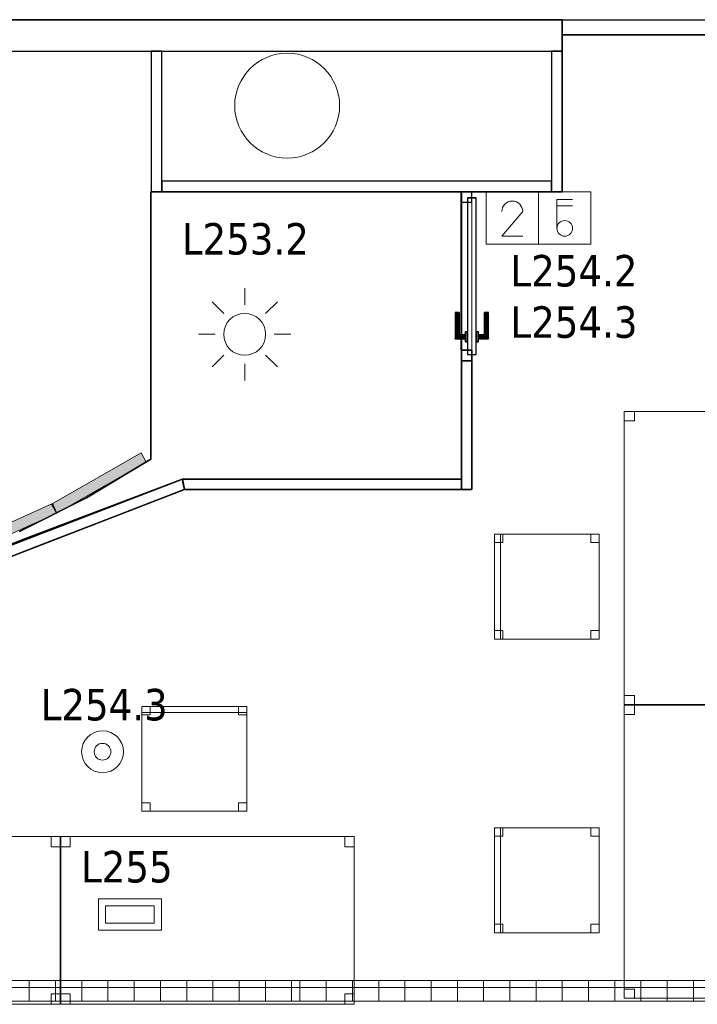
# Model space of a CAD drawing. Header units: metres. Extents: x 397.7 to 427.5, y 12.7 to 28.4.
# Tile 135 of 145: x 414.9 to 418.1, y 19.6 to 24.3. Entities that reach past the tile are written whole.
import ezdxf

# ---------------------------------------------------------------- set-up
doc = ezdxf.new("R2010")
doc.units = ezdxf.units.M
doc.layers.add('01_CARPINTERIA', color=5, linetype='Continuous', lineweight=25, true_color=0x0000ff)
doc.layers.add('01_SUELOS', color=7, linetype='Continuous', lineweight=25, true_color=0x007f00)
for name, color, linetype, lineweight in [('02_MOBILIARIO', 7, 'Continuous', 18), ('A-COLS-____-MCUT', 7, 'Continuous', 18), ('A-COLS-____-OTLN', 7, 'Continuous', 18), ('A-DETL-____-MBND', 7, 'Continuous', 18), ('A-DETL-GENF-OTLN', 7, 'Continuous', 18), ('A-GENM-____-OTLN', 7, 'Continuous', 18), ('A-WALL-____-MCUT', 7, 'Continuous', 25), ('A-WALL-____-OTLN', 7, 'Continuous', 25), ('E-ELEC-FIXT-IDEN', 7, 'Continuous', 30), ('E-LITE-____-IDEN', 7, 'Continuous', 30), ('E-LITE-EQPM-IDEN', 7, 'Continuous', 30), ('E-LITE-EQPM-OTLN', 7, 'Continuous', 18)]:
    doc.layers.add(name, color=color, linetype=linetype, lineweight=lineweight)
doc.styles.add('Tahoma_4', font='tahoma.ttf', dxfattribs={"height": 0.15})

# ---------------------------------------------------------------- blocks, each defined once
blk = doc.blocks.new('Family - Mampara P2-152702-05_ENLLUMENAT_P2')
at = {"layer": 'A-WALL-____-MCUT', "color": 253, "true_color": 0xaaaaaa}
for p, q in [((1.1442, 0.07), (0, 0.07)), ((0, 0.07), (0, 0)), ((1.1442, 0), (1.1442, 0.07)), ((2.7444, 0.07), (2.7444, 0)), ((3.89, 0.07), (2.7444, 0.07)), ((3.89, 0), (3.89, 0.07)), ((0, 0), (1.1442, 0)), ((2.7444, 0), (3.89, 0))]:
    blk.add_line(p, q, dxfattribs=at)
at = {"layer": 'A-WALL-____-OTLN', "color": 253, "true_color": 0xaaaaaa}
for p, q in [((1.1442, 0.07), (0, 0.07)), ((0, 0.07), (0, 0)), ((1.1442, 0), (1.1442, 0.07)), ((2.7444, 0.07), (2.7444, 0)), ((2.7444, 0.07), (3.89, 0.07)), ((3.89, 0.07), (3.89, 0)), ((0, 0), (1.1442, 0)), ((2.7444, 0), (3.89, 0))]:
    blk.add_line(p, q, dxfattribs=at)
at = {"layer": 'A-WALL-____-OTLN', "color": 253, "lineweight": 18, "true_color": 0xaaaaaa}
blk.add_line((0, 0), (3.89, 0), dxfattribs=at)
blk = doc.blocks.new('Family - Evans P2-152708-05_ENLLUMENAT_P2')
at = {"layer": 'A-WALL-____-MCUT', "color": 253, "true_color": 0xaaaaaa}
for p, q in [((5.34, 0.15), (0, 0.15)), ((0, 0.15), (0, 0)), ((0, 0), (5.34, 0))]:
    blk.add_line(p, q, dxfattribs=at)
at = {"layer": 'A-WALL-____-OTLN', "color": 253, "true_color": 0xaaaaaa}
for p, q in [((6.616, 0.15), (0, 0.15)), ((0, 0.15), (0, 0)), ((0, 0), (6.616, 0))]:
    blk.add_line(p, q, dxfattribs=at)
at = {"layer": 'A-WALL-____-OTLN', "color": 253, "lineweight": 18, "true_color": 0xaaaaaa}
blk.add_line((0, 0), (6.616, 0), dxfattribs=at)
blk = doc.blocks.new('Family - Evans P2-152739-05_ENLLUMENAT_P2')
at = {"layer": 'A-WALL-____-MCUT', "color": 253, "true_color": 0xaaaaaa}
for p, q in [((1.8574, 0.05), (0, 0.05)), ((0, 0.05), (0, 0)), ((1.8574, 0), (1.8574, 0.05)), ((0, 0), (1.8574, 0))]:
    blk.add_line(p, q, dxfattribs=at)
at = {"layer": 'A-WALL-____-OTLN', "color": 253, "true_color": 0xaaaaaa}
for p, q in [((1.8574, 0.05), (0, 0.05)), ((0, 0.05), (0, 0)), ((1.8574, 0), (1.8574, 0.05)), ((0, 0), (1.8574, 0))]:
    blk.add_line(p, q, dxfattribs=at)
at = {"layer": 'A-WALL-____-OTLN', "color": 253, "lineweight": 18, "true_color": 0xaaaaaa}
blk.add_line((0, 0), (1.8574, 0), dxfattribs=at)
blk = doc.blocks.new('Family - Cadira d_Oficina_P2-152741-05_ENLLUMENAT_P2')
at = {"layer": 'A-DETL-____-MBND', "color": 253, "true_color": 0xaaaaaa}
for p, q in [((0, 0), (0, 0.5)), ((0, 0.5), (0.5, 0.5)), ((0, 0.5), (0, 0)), ((0.5, 0.5), (0, 0.5)), ((0, 0.5), (0.03, 0.5)), ((0, 0), (0, 0.5)), ((0.03, 0.5), (0, 0.5)), ((0, 0.5), (0, 0)), ((0, 0.5), (0.04, 0.5)), ((0, 0.46), (0, 0.5)), ((0.04, 0.5), (0, 0.5)), ((0, 0.5), (0, 0.46)), ((0.03, 0.5), (0.03, 0)), ((0.03, 0), (0.03, 0.5)), ((0.04, 0.5), (0.04, 0.46)), ((0.04, 0.46), (0.04, 0.5)), ((0.46, 0.5), (0.5, 0.5)), ((0.46, 0.46), (0.46, 0.5)), ((0.5, 0.5), (0.46, 0.5)), ((0.46, 0.5), (0.46, 0.46)), ((0.5, 0.5), (0.5, 0.46)), ((0.5, 0.46), (0.5, 0.5)), ((0.5, 0.5), (0.5, 0)), ((0.5, 0), (0.5, 0.5)), ((0.04, 0.46), (0, 0.46)), ((0, 0.46), (0.04, 0.46)), ((0.5, 0.46), (0.46, 0.46)), ((0.46, 0.46), (0.5, 0.46)), ((0, 0.04), (0.04, 0.04)), ((0, 0), (0, 0.04)), ((0.04, 0.04), (0, 0.04)), ((0, 0.04), (0, 0)), ((0.5, 0), (0, 0)), ((0, 0), (0.5, 0)), ((0.04, 0), (0, 0)), ((0, 0), (0.04, 0)), ((0.03, 0), (0, 0)), ((0, 0), (0.03, 0)), ((0.04, 0.04), (0.04, 0)), ((0.04, 0), (0.04, 0.04)), ((0.46, 0.04), (0.5, 0.04)), ((0.46, 0), (0.46, 0.04)), ((0.5, 0.04), (0.46, 0.04)), ((0.46, 0.04), (0.46, 0)), ((0.46, 0), (0.5, 0)), ((0.5, 0.04), (0.5, 0)), ((0.5, 0), (0.5, 0.04)), ((0.5, 0), (0.46, 0))]:
    blk.add_line(p, q, dxfattribs=at)
blk = doc.blocks.new('Family - Evans P2-152745-05_ENLLUMENAT_P2')
at = {"layer": 'A-WALL-____-MCUT', "color": 253, "true_color": 0xaaaaaa}
for p, q in [((0.67, 0.05), (0, 0.05)), ((0, 0.05), (0, 0)), ((0.67, 0), (0.67, 0.05)), ((0, 0), (0.67, 0))]:
    blk.add_line(p, q, dxfattribs=at)
at = {"layer": 'A-WALL-____-OTLN', "color": 253, "true_color": 0xaaaaaa}
for p, q in [((0.67, 0.05), (0, 0.05)), ((0, 0.05), (0, 0)), ((0.67, 0), (0.67, 0.05)), ((0, 0), (0.67, 0))]:
    blk.add_line(p, q, dxfattribs=at)
at = {"layer": 'A-WALL-____-OTLN', "color": 253, "lineweight": 18, "true_color": 0xaaaaaa}
blk.add_line((0, 0), (0.67, 0), dxfattribs=at)
blk = doc.blocks.new('Family - Taula 140X80_P2-152747-05_ENLLUMENAT_P2')
at = {"layer": 'A-DETL-____-MBND', "color": 253, "true_color": 0xaaaaaa}
for p, q in [((0, 0), (0, 1.3973)), ((0, 1.3973), (0.8001, 1.3973)), ((0, 1.3973), (0, 0)), ((0.8001, 1.3973), (0, 1.3973)), ((0, 1.3536), (0, 1.3973)), ((0, 1.3973), (0.05, 1.3973)), ((0, 1.3973), (0, 1.3536)), ((0.05, 1.3973), (0, 1.3973)), ((0.05, 1.3973), (0.05, 1.3536)), ((0.05, 1.3536), (0.05, 1.3973)), ((0.7501, 1.3536), (0.7501, 1.3973)), ((0.7501, 1.3973), (0.8001, 1.3973)), ((0.7501, 1.3973), (0.7501, 1.3536)), ((0.8001, 1.3973), (0.7501, 1.3973)), ((0.8001, 1.3973), (0.8001, 1.3536)), ((0.8001, 1.3536), (0.8001, 1.3973)), ((0.8001, 1.3973), (0.8001, 0)), ((0.8001, 0), (0.8001, 1.3973)), ((0.05, 1.3536), (0, 1.3536)), ((0, 1.3536), (0.05, 1.3536)), ((0.8001, 1.3536), (0.7501, 1.3536)), ((0.7501, 1.3536), (0.8001, 1.3536)), ((0, 0), (0, 0.0437)), ((0, 0.0437), (0.05, 0.0437)), ((0, 0.0437), (0, 0)), ((0.05, 0.0437), (0, 0.0437)), ((0.05, 0), (0, 0)), ((0, 0), (0.05, 0)), ((0.8001, 0), (0, 0)), ((0, 0), (0.8001, 0)), ((0.05, 0.0437), (0.05, 0)), ((0.05, 0), (0.05, 0.0437)), ((0.7501, 0.0437), (0.7501, 0)), ((0.8001, 0.0437), (0.7501, 0.0437)), ((0.7501, 0), (0.7501, 0.0437)), ((0.7501, 0.0437), (0.8001, 0.0437)), ((0.8001, 0), (0.7501, 0)), ((0.7501, 0), (0.8001, 0)), ((0.8001, 0.0437), (0.8001, 0)), ((0.8001, 0), (0.8001, 0.0437))]:
    blk.add_line(p, q, dxfattribs=at)
blk = doc.blocks.new('Family - LONDR55-XX_ZZ-ARQ-CAA-M3D-Londres55-152793-05_ENLLUMENAT_P2')
at = {"layer": '01_SUELOS', "color": 9, "true_color": 0xaad4aa}
for p, q in [((12.5338, 11.1888), (19.1498, 11.1888)), ((19.1498, 11.1888), (12.5338, 11.1888)), ((19.1498, 11.1888), (19.1498, 10.3688)), ((19.1498, 10.3688), (19.1498, 11.1888)), ((18.6698, 10.3688), (18.6698, 9.6127)), ((18.6698, 9.6127), (18.6698, 10.3688)), ((19.1498, 10.3688), (18.6698, 10.3688)), ((18.6698, 10.3688), (19.1498, 10.3688)), ((18.6698, 9.6127), (18.7198, 9.6127)), ((18.7198, 9.6127), (18.6698, 9.6127)), ((18.7198, 9.6127), (18.7198, 8.9488)), ((18.7198, 8.9488), (18.7198, 9.6127)), ((17.3498, 8.9488), (15.8749, 8.3785)), ((15.8749, 8.3785), (17.3498, 8.9488)), ((18.7198, 8.9488), (17.3498, 8.9488)), ((17.3498, 8.9488), (18.7198, 8.9488))]:
    blk.add_line(p, q, dxfattribs=at)
blk = doc.blocks.new('Family - Taula 140X80_P2-152842-05_ENLLUMENAT_P2')
at = {"layer": 'A-DETL-____-MBND', "color": 253, "true_color": 0xaaaaaa}
for p, q in [((0, 0), (0, 0.8001)), ((0, 0.8001), (1.3973, 0.8001)), ((1.3973, 0.8001), (0, 0.8001)), ((0, 0.8001), (0, 0)), ((0, 0.7501), (0, 0.8001)), ((0, 0.8001), (0.0437, 0.8001)), ((0.0437, 0.8001), (0, 0.8001)), ((0, 0.8001), (0, 0.7501)), ((0.0437, 0.8001), (0.0437, 0.7501)), ((0.0437, 0.7501), (0.0437, 0.8001)), ((1.3536, 0.7501), (1.3536, 0.8001)), ((1.3536, 0.8001), (1.3973, 0.8001)), ((1.3973, 0.8001), (1.3536, 0.8001)), ((1.3536, 0.8001), (1.3536, 0.7501)), ((1.3973, 0.8001), (1.3973, 0)), ((1.3973, 0), (1.3973, 0.8001)), ((1.3973, 0.8001), (1.3973, 0.7501)), ((1.3973, 0.7501), (1.3973, 0.8001)), ((0.0437, 0.7501), (0, 0.7501)), ((0, 0.7501), (0.0437, 0.7501)), ((1.3973, 0.7501), (1.3536, 0.7501)), ((1.3536, 0.7501), (1.3973, 0.7501)), ((0, 0), (0, 0.05)), ((0, 0.05), (0.0437, 0.05)), ((0.0437, 0.05), (0, 0.05)), ((0, 0.05), (0, 0)), ((0.0437, 0.05), (0.0437, 0)), ((0.0437, 0), (0.0437, 0.05)), ((1.3536, 0), (1.3536, 0.05)), ((1.3536, 0.05), (1.3973, 0.05)), ((1.3973, 0.05), (1.3536, 0.05)), ((1.3536, 0.05), (1.3536, 0)), ((1.3973, 0.05), (1.3973, 0)), ((1.3973, 0), (1.3973, 0.05)), ((1.3973, 0), (0, 0)), ((0, 0), (1.3973, 0)), ((0.0437, 0), (0, 0)), ((0, 0), (0.0437, 0)), ((1.3973, 0), (1.3536, 0)), ((1.3536, 0), (1.3973, 0))]:
    blk.add_line(p, q, dxfattribs=at)
blk = doc.blocks.new('Family - Taula 140X80_P2-152858-05_ENLLUMENAT_P2')
at = {"layer": 'A-DETL-____-MBND', "color": 253, "true_color": 0xaaaaaa}
for p, q in [((0, 0.8001), (1.3973, 0.8001)), ((0, 0), (0, 0.8001)), ((1.3973, 0.8001), (0, 0.8001)), ((0, 0.8001), (0, 0)), ((0, 0.8001), (0.0437, 0.8001)), ((0, 0.7501), (0, 0.8001)), ((0.0437, 0.8001), (0, 0.8001)), ((0, 0.8001), (0, 0.7501)), ((0.0437, 0.8001), (0.0437, 0.7501)), ((0.0437, 0.7501), (0.0437, 0.8001)), ((1.3536, 0.8001), (1.3973, 0.8001)), ((1.3536, 0.7501), (1.3536, 0.8001)), ((1.3973, 0.8001), (1.3536, 0.8001)), ((1.3536, 0.8001), (1.3536, 0.7501)), ((1.3973, 0.8001), (1.3973, 0.7501)), ((1.3973, 0.7501), (1.3973, 0.8001)), ((1.3973, 0.8001), (1.3973, 0)), ((1.3973, 0), (1.3973, 0.8001)), ((0.0437, 0.7501), (0, 0.7501)), ((0, 0.7501), (0.0437, 0.7501)), ((1.3973, 0.7501), (1.3536, 0.7501)), ((1.3536, 0.7501), (1.3973, 0.7501)), ((0, 0.05), (0.0437, 0.05)), ((0, 0), (0, 0.05)), ((0.0437, 0.05), (0, 0.05)), ((0, 0.05), (0, 0)), ((0.0437, 0.05), (0.0437, 0)), ((0.0437, 0), (0.0437, 0.05)), ((1.3536, 0.05), (1.3973, 0.05)), ((1.3536, 0), (1.3536, 0.05)), ((1.3973, 0.05), (1.3536, 0.05)), ((1.3536, 0.05), (1.3536, 0)), ((1.3973, 0.05), (1.3973, 0)), ((1.3973, 0), (1.3973, 0.05)), ((0.0437, 0), (0, 0)), ((0, 0), (0.0437, 0)), ((0, 0), (1.3973, 0)), ((1.3973, 0), (1.3536, 0)), ((1.3536, 0), (1.3973, 0)), ((1.3973, 0), (0, 0))]:
    blk.add_line(p, q, dxfattribs=at)
blk = doc.blocks.new('Family - Mampara P2-152860-05_ENLLUMENAT_P2')
at = {"layer": 'A-WALL-____-MCUT', "color": 253, "true_color": 0xaaaaaa}
for p, q in [((1.3208, 0.05), (-0.01, 0.05)), ((-0.01, 0.05), (-0.01, 0.0497)), ((-0.01, 0.0497), (-0.0094, 0.05)), ((-0.0094, 0.05), (0, 0)), ((1.3208, 0), (1.3208, 0.05)), ((0, 0), (1.3208, 0))]:
    blk.add_line(p, q, dxfattribs=at)
at = {"layer": 'A-WALL-____-OTLN', "color": 253, "true_color": 0xaaaaaa}
for p, q in [((-0.01, 0.0497), (-0.0094, 0.05)), ((-0.01, 0.05), (-0.01, 0.0497)), ((1.3208, 0.05), (-0.01, 0.05)), ((-0.0094, 0.05), (0, 0)), ((1.3208, 0), (1.3208, 0.05)), ((0, 0), (1.3208, 0))]:
    blk.add_line(p, q, dxfattribs=at)
at = {"layer": 'A-WALL-____-OTLN', "color": 253, "lineweight": 18, "true_color": 0xaaaaaa}
blk.add_line((-0.0007, 0), (1.3208, 0), dxfattribs=at)
blk = doc.blocks.new('Family - Paviment P2-152895-05_ENLLUMENAT_P2')
at = {"layer": '01_SUELOS', "color": 9, "true_color": 0xaad4aa}
for p, q in [((5.74, 2.6887), (5.74, 1.4131)), ((5.74, 1.4131), (5.74, 2.6887)), ((7.22, 2.6887), (5.74, 2.6887)), ((5.74, 2.6887), (7.22, 2.6887)), ((7.22, 1.3187), (7.22, 2.6887)), ((7.22, 2.6887), (7.22, 1.3187)), ((5.74, 1.4131), (5.4332, 1.2298)), ((5.4332, 1.2298), (5.74, 1.4131)), ((5.1432, 1.0353), (5.8821, 1.3154)), ((5.8821, 1.3154), (5.1432, 1.0353)), ((5.8821, 1.3154), (5.89, 1.3184)), ((5.89, 1.3184), (5.8821, 1.3154)), ((5.89, 1.3187), (7.22, 1.3187)), ((7.22, 1.3187), (5.89, 1.3187)), ((5.89, 1.3184), (5.89, 1.3187)), ((5.89, 1.3187), (5.89, 1.3184)), ((5.4332, 1.2298), (5.1147, 1.068)), ((5.1147, 1.068), (5.4332, 1.2298)), ((4.4115, 0.7465), (5.1432, 1.0353)), ((5.1432, 1.0353), (4.4115, 0.7465))]:
    blk.add_line(p, q, dxfattribs=at)
blk = doc.blocks.new('Family - Cadira d_Oficina_P2-152944-05_ENLLUMENAT_P2')
at = {"layer": 'A-DETL-____-MBND', "color": 253, "true_color": 0xaaaaaa}
for p, q in [((0, 0.5), (0.03, 0.5)), ((0, 0), (0, 0.5)), ((0.03, 0.5), (0, 0.5)), ((0, 0.5), (0, 0)), ((0, 0), (0, 0.5)), ((0, 0.5), (0.5, 0.5)), ((0, 0.5), (0, 0)), ((0.5, 0.5), (0, 0.5)), ((0, 0.5), (0.04, 0.5)), ((0, 0.46), (0, 0.5)), ((0.04, 0.5), (0, 0.5)), ((0, 0.5), (0, 0.46)), ((0.03, 0.5), (0.03, 0)), ((0.03, 0), (0.03, 0.5)), ((0.04, 0.5), (0.04, 0.46)), ((0.04, 0.46), (0.04, 0.5)), ((0.46, 0.5), (0.5, 0.5)), ((0.46, 0.46), (0.46, 0.5)), ((0.5, 0.5), (0.46, 0.5)), ((0.46, 0.5), (0.46, 0.46)), ((0.5, 0.5), (0.5, 0)), ((0.5, 0), (0.5, 0.5)), ((0.5, 0.5), (0.5, 0.46)), ((0.5, 0.46), (0.5, 0.5)), ((0.04, 0.46), (0, 0.46)), ((0, 0.46), (0.04, 0.46)), ((0.5, 0.46), (0.46, 0.46)), ((0.46, 0.46), (0.5, 0.46)), ((0, 0.04), (0.04, 0.04)), ((0, 0), (0, 0.04)), ((0.04, 0.04), (0, 0.04)), ((0, 0.04), (0, 0)), ((0.03, 0), (0, 0)), ((0, 0), (0.03, 0)), ((0.04, 0), (0, 0)), ((0, 0), (0.04, 0)), ((0.5, 0), (0, 0)), ((0, 0), (0.5, 0)), ((0.04, 0.04), (0.04, 0)), ((0.04, 0), (0.04, 0.04)), ((0.46, 0.04), (0.5, 0.04)), ((0.46, 0), (0.46, 0.04)), ((0.5, 0.04), (0.46, 0.04)), ((0.46, 0.04), (0.46, 0)), ((0.46, 0), (0.5, 0)), ((0.5, 0.04), (0.5, 0)), ((0.5, 0), (0.5, 0.04)), ((0.5, 0), (0.46, 0))]:
    blk.add_line(p, q, dxfattribs=at)
blk = doc.blocks.new('Family - Pilar P2-152983-05_ENLLUMENAT_P2')
at = {"layer": 'A-COLS-____-MCUT', "color": 253, "true_color": 0xaaaaaa}
for start, end in [(360, 180), (180, 360)]:
    blk.add_arc((0.25, 0.25), 0.25, start, end, dxfattribs=at)
at = {"layer": 'A-COLS-____-OTLN', "color": 253, "true_color": 0xaaaaaa}
for start, end in [(360, 180), (180, 360)]:
    blk.add_arc((0.25, 0.25), 0.25, start, end, dxfattribs=at)
blk = doc.blocks.new('Family - Cadira d_Oficina_P2-153000-05_ENLLUMENAT_P2')
at = {"layer": 'A-DETL-____-MBND', "color": 253, "true_color": 0xaaaaaa}
for p, q in [((0, 0), (0, 0.5)), ((0, 0.5), (0.5, 0.5)), ((0.5, 0.5), (0, 0.5)), ((0, 0.5), (0, 0)), ((0, 0.47), (0, 0.5)), ((0, 0.5), (0.5, 0.5)), ((0.5, 0.5), (0, 0.5)), ((0, 0.5), (0, 0.47)), ((0, 0.46), (0, 0.5)), ((0, 0.5), (0.04, 0.5)), ((0.04, 0.5), (0, 0.5)), ((0, 0.5), (0, 0.46)), ((0.5, 0.47), (0, 0.47)), ((0, 0.47), (0.5, 0.47)), ((0.04, 0.5), (0.04, 0.46)), ((0.04, 0.46), (0.04, 0.5)), ((0.46, 0.46), (0.46, 0.5)), ((0.46, 0.5), (0.5, 0.5)), ((0.5, 0.5), (0.46, 0.5)), ((0.46, 0.5), (0.46, 0.46)), ((0.5, 0.5), (0.5, 0.46)), ((0.5, 0.46), (0.5, 0.5)), ((0.5, 0.5), (0.5, 0)), ((0.5, 0), (0.5, 0.5)), ((0.5, 0.5), (0.5, 0.47)), ((0.5, 0.47), (0.5, 0.5)), ((0.04, 0.46), (0, 0.46)), ((0, 0.46), (0.04, 0.46)), ((0.5, 0.46), (0.46, 0.46)), ((0.46, 0.46), (0.5, 0.46)), ((0, 0), (0, 0.04)), ((0, 0.04), (0.04, 0.04)), ((0.04, 0.04), (0, 0.04)), ((0, 0.04), (0, 0)), ((0.04, 0), (0, 0)), ((0, 0), (0.04, 0)), ((0.5, 0), (0, 0)), ((0.04, 0.04), (0.04, 0)), ((0.04, 0), (0.04, 0.04)), ((0.46, 0), (0.46, 0.04)), ((0.46, 0.04), (0.5, 0.04)), ((0.5, 0.04), (0.46, 0.04)), ((0.46, 0.04), (0.46, 0)), ((0.5, 0), (0.46, 0)), ((0.46, 0), (0.5, 0)), ((0.5, 0.04), (0.5, 0)), ((0.5, 0), (0.5, 0.04)), ((0, 0), (0.5, 0))]:
    blk.add_line(p, q, dxfattribs=at)
blk = doc.blocks.new('Family - Evans P2-153099-05_ENLLUMENAT_P2')
at = {"layer": 'A-WALL-____-MCUT', "color": 253, "true_color": 0xaaaaaa}
for p, q in [((0.67, 0.05), (0, 0.05)), ((0, 0.05), (0, 0)), ((0.67, 0), (0.67, 0.05)), ((0, 0), (0.67, 0))]:
    blk.add_line(p, q, dxfattribs=at)
at = {"layer": 'A-WALL-____-OTLN', "color": 253, "true_color": 0xaaaaaa}
for p, q in [((0.67, 0.05), (0, 0.05)), ((0, 0.05), (0, 0)), ((0.67, 0), (0.67, 0.05)), ((0, 0), (0.67, 0))]:
    blk.add_line(p, q, dxfattribs=at)
at = {"layer": 'A-WALL-____-OTLN', "color": 253, "lineweight": 18, "true_color": 0xaaaaaa}
blk.add_line((0, 0), (0.7408, 0), dxfattribs=at)
blk = doc.blocks.new('Family - LONDR55-XX_ZZ-ARQ-CAA-M3D-Londres55-153155-05_ENLLUMENAT_P2')
at = {"layer": '01_CARPINTERIA', "color": 161, "true_color": 0xaaaaff}
for p, q in [((0.5761, 0.1287), (0.5761, 0.13)), ((0.5761, 0.13), (0.5761, 0.1287)), ((0.7011, 0.13), (0.5761, 0.13)), ((0.5761, 0.125), (0.5761, 0.1287)), ((0.5761, 0.1287), (0.5761, 0.125)), ((0.6998, 0.1287), (0.5761, 0.1287)), ((0.6998, 0.1287), (0.5761, 0.1287)), ((0.5761, 0.12), (0.5761, 0.125)), ((0.5761, 0.125), (0.5761, 0.12)), ((0.6961, 0.125), (0.5761, 0.125)), ((0.6961, 0.125), (0.5761, 0.125)), ((0.5761, 0.115), (0.5761, 0.12)), ((0.5761, 0.12), (0.5761, 0.115)), ((0.5761, 0.12), (0.6911, 0.12)), ((0.6911, 0.12), (0.5761, 0.12)), ((0.5761, 0.115), (0.5761, 0.1113)), ((0.5761, 0.1113), (0.5761, 0.115)), ((0.6861, 0.115), (0.5761, 0.115)), ((0.6861, 0.115), (0.5761, 0.115)), ((0.5761, 0.1113), (0.5761, 0.11)), ((0.5761, 0.11), (0.5761, 0.1113)), ((0.6824, 0.1113), (0.5761, 0.1113)), ((0.6824, 0.1113), (0.5761, 0.1113)), ((0.6811, 0.11), (0.5761, 0.11)), ((0.6811, 0.11), (0.6824, 0.1113)), ((0.6824, 0.1113), (0.6811, 0.11)), ((0.6811, 0.08), (0.6811, 0.11)), ((0.6824, 0.1113), (0.6861, 0.115)), ((0.6861, 0.115), (0.6824, 0.1113)), ((0.6824, 0.08), (0.6824, 0.1113)), ((0.6824, 0.08), (0.6824, 0.1113)), ((0.6861, 0.115), (0.6911, 0.12)), ((0.6911, 0.12), (0.6861, 0.115)), ((0.6861, 0.08), (0.6861, 0.115)), ((0.6861, 0.08), (0.6861, 0.115)), ((0.6961, 0.125), (0.6911, 0.12)), ((0.6911, 0.12), (0.6961, 0.125)), ((0.6911, 0.12), (0.6911, 0.08)), ((0.6911, 0.08), (0.6911, 0.12)), ((0.6998, 0.1287), (0.6961, 0.125)), ((0.6961, 0.125), (0.6998, 0.1287)), ((0.6961, 0.08), (0.6961, 0.125)), ((0.6961, 0.08), (0.6961, 0.125)), ((0.7011, 0.13), (0.6998, 0.1287)), ((0.6998, 0.1287), (0.7011, 0.13)), ((0.6998, 0.08), (0.6998, 0.1287)), ((0.6998, 0.08), (0.6998, 0.1287)), ((0.7011, 0.08), (0.7011, 0.13)), ((0.05, 0.05), (0, 0.05)), ((0, 0.05), (0, 0)), ((0.05, 0.05), (0, 0.05)), ((0, 0), (0, 0.05)), ((0.7761, 0.07), (0.03, 0.07)), ((0.03, 0.07), (0.03, 0.03)), ((0.7761, 0.07), (0.03, 0.07)), ((0.03, 0.03), (0.03, 0.07)), ((0.05, 0), (0.05, 0.05)), ((0.05, 0), (0.05, 0.05)), ((0.7161, 0.08), (0.6661, 0.08)), ((0.6661, 0.08), (0.7161, 0.08)), ((0.6661, 0.07), (0.6661, 0.08)), ((0.6661, 0.07), (0.6661, 0.08)), ((0.7161, 0.07), (0.6661, 0.07)), ((0.6661, 0.07), (0.7161, 0.07)), ((0.6824, 0.08), (0.6811, 0.08)), ((0.6811, 0.08), (0.6824, 0.08)), ((0.6861, 0.08), (0.6824, 0.08)), ((0.6824, 0.08), (0.6861, 0.08)), ((0.6911, 0.08), (0.6861, 0.08)), ((0.6861, 0.08), (0.6911, 0.08)), ((0.6961, 0.08), (0.6911, 0.08)), ((0.6911, 0.08), (0.6961, 0.08)), ((0.6961, 0.08), (0.6998, 0.08)), ((0.6998, 0.08), (0.6961, 0.08)), ((0.6998, 0.08), (0.7011, 0.08)), ((0.7011, 0.08), (0.6998, 0.08)), ((0.7161, 0.07), (0.7161, 0.08)), ((0.7161, 0.08), (0.7161, 0.07)), ((0.8061, 0.05), (0.7561, 0.05)), ((0.7561, 0.05), (0.7561, 0)), ((0.8061, 0.05), (0.7561, 0.05)), ((0.7561, 0), (0.7561, 0.05)), ((0.7761, 0.03), (0.7761, 0.07)), ((0.7761, 0.03), (0.7761, 0.07)), ((0.8061, 0), (0.8061, 0.05)), ((0.8061, 0), (0.8061, 0.05)), ((0, 0), (0.05, 0)), ((0, 0), (0.05, 0)), ((0.03, 0.03), (0.7761, 0.03)), ((0.03, 0.03), (0.7761, 0.03)), ((0.6661, 0.03), (0.7161, 0.03)), ((0.7161, 0.03), (0.6661, 0.03)), ((0.6661, 0.02), (0.6661, 0.03)), ((0.6661, 0.02), (0.6661, 0.03)), ((0.6661, 0.02), (0.7161, 0.02)), ((0.7161, 0.02), (0.6661, 0.02)), ((0.6824, 0.02), (0.6811, 0.02)), ((0.6811, 0.02), (0.6824, 0.02)), ((0.6811, -0.01), (0.6811, 0.02)), ((0.6861, 0.02), (0.6824, 0.02)), ((0.6824, 0.02), (0.6861, 0.02)), ((0.6824, -0.0113), (0.6824, 0.02)), ((0.6824, -0.0113), (0.6824, 0.02)), ((0.6861, 0.02), (0.6911, 0.02)), ((0.6911, 0.02), (0.6861, 0.02)), ((0.6861, -0.015), (0.6861, 0.02)), ((0.6861, -0.015), (0.6861, 0.02)), ((0.6911, 0.02), (0.6961, 0.02)), ((0.6961, 0.02), (0.6911, 0.02)), ((0.6911, 0.02), (0.6911, -0.02)), ((0.6911, -0.02), (0.6911, 0.02)), ((0.6961, 0.02), (0.6998, 0.02)), ((0.6998, 0.02), (0.6961, 0.02)), ((0.6961, -0.025), (0.6961, 0.02)), ((0.6961, -0.025), (0.6961, 0.02)), ((0.6998, 0.02), (0.7011, 0.02)), ((0.7011, 0.02), (0.6998, 0.02)), ((0.6998, -0.0287), (0.6998, 0.02)), ((0.6998, -0.0287), (0.6998, 0.02)), ((0.7011, -0.03), (0.7011, 0.02)), ((0.7161, 0.02), (0.7161, 0.03)), ((0.7161, 0.03), (0.7161, 0.02)), ((0.7561, 0), (0.8061, 0)), ((0.7561, 0), (0.8061, 0)), ((0.5761, -0.0113), (0.5761, -0.01)), ((0.5761, -0.01), (0.5761, -0.0113)), ((0.5761, -0.01), (0.6811, -0.01)), ((0.5761, -0.015), (0.5761, -0.0113)), ((0.5761, -0.0113), (0.5761, -0.015)), ((0.5761, -0.0113), (0.6824, -0.0113)), ((0.5761, -0.0113), (0.6824, -0.0113)), ((0.5761, -0.02), (0.5761, -0.015)), ((0.5761, -0.015), (0.5761, -0.02)), ((0.5761, -0.015), (0.6861, -0.015)), ((0.5761, -0.015), (0.6861, -0.015)), ((0.5761, -0.025), (0.5761, -0.02)), ((0.5761, -0.02), (0.5761, -0.025)), ((0.6911, -0.02), (0.5761, -0.02)), ((0.5761, -0.02), (0.6911, -0.02)), ((0.5761, -0.025), (0.5761, -0.0287)), ((0.5761, -0.0287), (0.5761, -0.025)), ((0.5761, -0.025), (0.6961, -0.025)), ((0.5761, -0.025), (0.6961, -0.025)), ((0.5761, -0.0287), (0.5761, -0.03)), ((0.5761, -0.03), (0.5761, -0.0287)), ((0.5761, -0.0287), (0.6998, -0.0287)), ((0.5761, -0.0287), (0.6998, -0.0287)), ((0.5761, -0.03), (0.7011, -0.03)), ((0.6824, -0.0113), (0.6811, -0.01)), ((0.6811, -0.01), (0.6824, -0.0113)), ((0.6861, -0.015), (0.6824, -0.0113)), ((0.6824, -0.0113), (0.6861, -0.015)), ((0.6911, -0.02), (0.6861, -0.015)), ((0.6861, -0.015), (0.6911, -0.02)), ((0.6911, -0.02), (0.6961, -0.025)), ((0.6961, -0.025), (0.6911, -0.02)), ((0.6961, -0.025), (0.6998, -0.0287)), ((0.6998, -0.0287), (0.6961, -0.025)), ((0.6998, -0.0287), (0.7011, -0.03)), ((0.7011, -0.03), (0.6998, -0.0287))]:
    blk.add_line(p, q, dxfattribs=at)
blk = doc.blocks.new('Family - Porta P2-153156-05_ENLLUMENAT_P2')
blk.add_blockref('Family - LONDR55-XX_ZZ-ARQ-CAA-M3D-Londres55-153155-05_ENLLUMENAT_P2', (0, 0))
blk = doc.blocks.new('Family - Mampara P2-153202-05_ENLLUMENAT_P2')
at = {"layer": 'A-WALL-____-MCUT', "color": 253, "true_color": 0xaaaaaa}
for p, q in [((0.05, 0.0492), (0, 0.0492)), ((0, 0.0492), (0, 0)), ((0.6139, 0.05), (0.05, 0.05)), ((0.05, 0.05), (0.05, 0.0492)), ((0.6139, 0), (0.6139, 0.05)), ((0, 0), (0.6139, 0))]:
    blk.add_line(p, q, dxfattribs=at)
at = {"layer": 'A-WALL-____-OTLN', "color": 253, "true_color": 0xaaaaaa}
for p, q in [((0, 0.0492), (0, 0)), ((0.05, 0.0492), (0, 0.0492)), ((0.6139, 0.05), (0.05, 0.05)), ((0.05, 0.05), (0.05, 0.0492)), ((0.6139, 0), (0.6139, 0.05)), ((0, 0), (0.6139, 0))]:
    blk.add_line(p, q, dxfattribs=at)
at = {"layer": 'A-WALL-____-OTLN', "color": 253, "lineweight": 18, "true_color": 0xaaaaaa}
blk.add_line((0, 0), (1.42, 0), dxfattribs=at)
blk = doc.blocks.new('Family - Vano puerta-153204-05_ENLLUMENAT_P2')
at = {"layer": 'A-GENM-____-OTLN', "color": 253, "true_color": 0xaaaaaa}
for p, q in [((417.017, 23.4895), (416.967, 23.4895)), ((416.967, 23.4895), (416.967, 22.6834)), ((417.017, 23.4895), (416.967, 23.4895)), ((416.967, 22.6834), (416.967, 23.4895)), ((417.017, 22.6834), (417.017, 23.4895)), ((417.017, 23.4895), (417.017, 22.6834)), ((416.967, 22.6834), (417.017, 22.6834)), ((417.017, 22.6834), (416.967, 22.6834))]:
    blk.add_line(p, q, dxfattribs=at)
blk = doc.blocks.new('Family - Mampara P2-153246-05_ENLLUMENAT_P2')
at = {"layer": 'A-WALL-____-MCUT', "color": 253, "true_color": 0xaaaaaa}
for p, q in [((0.0017, 0.024), (0.0036, 0.05)), ((0.0036, 0.05), (0.0035, 0.05)), ((0.0035, 0.05), (0.0035, 0.05)), ((0.0035, 0.05), (0.7642, 0.05)), ((0.7642, 0.05), (1.5893, 0.05)), ((1.5893, 0.05), (1.5848, 0.026)), ((0, 0), (0.0017, 0.024)), ((0.822, 0), (0, 0)), ((1.58, 0), (0.822, 0)), ((1.5848, 0.026), (1.58, 0))]:
    blk.add_line(p, q, dxfattribs=at)
at = {"layer": 'A-WALL-____-OTLN', "color": 253, "true_color": 0xaaaaaa}
for p, q in [((0.0036, 0.05), (0, 0)), ((0.0036, 0.05), (0, 0)), ((0.0036, 0.05), (0.0017, 0.024)), ((0.0035, 0.05), (0.0036, 0.05)), ((0.0035, 0.05), (0.0035, 0.05)), ((0.0035, 0.05), (0.0036, 0.05)), ((0.0035, 0.05), (0.0036, 0.05)), ((0.0035, 0.05), (1.5893, 0.05)), ((1.5893, 0.05), (0.0035, 0.05)), ((0.7642, 0.05), (0.0035, 0.05)), ((1.5893, 0.05), (0.7642, 0.05)), ((1.5893, 0.05), (1.58, 0)), ((1.58, 0), (1.5893, 0.05)), ((1.5848, 0.026), (1.5893, 0.05)), ((0, 0), (-0.0014, 0.0002)), ((-0.0014, 0.0002), (0, 0)), ((-0.0014, 0.0002), (0, 0)), ((0, 0), (-0.0014, 0.0002)), ((0.0017, 0.024), (0, 0)), ((1.58, 0), (1.5848, 0.026)), ((1.58, 0), (0, 0)), ((0, 0), (1.58, 0)), ((0, 0), (0.822, 0)), ((0.822, 0), (1.58, 0))]:
    blk.add_line(p, q, dxfattribs=at)
blk = doc.blocks.new('Family - Taula 140X80_P2-153270-05_ENLLUMENAT_P2')
at = {"layer": 'A-DETL-____-MBND', "color": 253, "true_color": 0xaaaaaa}
for p, q in [((0, 0), (0, 1.3973)), ((0, 1.3973), (0.8001, 1.3973)), ((0.8001, 1.3973), (0, 1.3973)), ((0, 1.3973), (0, 0)), ((0, 1.3536), (0, 1.3973)), ((0, 1.3973), (0.05, 1.3973)), ((0.05, 1.3973), (0, 1.3973)), ((0, 1.3973), (0, 1.3536)), ((0.05, 1.3973), (0.05, 1.3536)), ((0.05, 1.3536), (0.05, 1.3973)), ((0.7501, 1.3536), (0.7501, 1.3973)), ((0.7501, 1.3973), (0.8001, 1.3973)), ((0.8001, 1.3973), (0.7501, 1.3973)), ((0.7501, 1.3973), (0.7501, 1.3536)), ((0.8001, 1.3973), (0.8001, 0)), ((0.8001, 0), (0.8001, 1.3973)), ((0.8001, 1.3973), (0.8001, 1.3536)), ((0.8001, 1.3536), (0.8001, 1.3973)), ((0.05, 1.3536), (0, 1.3536)), ((0, 1.3536), (0.05, 1.3536)), ((0.8001, 1.3536), (0.7501, 1.3536)), ((0.7501, 1.3536), (0.8001, 1.3536)), ((0, 0), (0, 0.0437)), ((0, 0.0437), (0.05, 0.0437)), ((0.05, 0.0437), (0, 0.0437)), ((0, 0.0437), (0, 0)), ((0.8001, 0), (0, 0)), ((0, 0), (0.8001, 0)), ((0.05, 0), (0, 0)), ((0, 0), (0.05, 0)), ((0.05, 0.0437), (0.05, 0)), ((0.05, 0), (0.05, 0.0437)), ((0.7501, 0), (0.7501, 0.0437)), ((0.7501, 0.0437), (0.8001, 0.0437)), ((0.8001, 0.0437), (0.7501, 0.0437)), ((0.7501, 0.0437), (0.7501, 0)), ((0.8001, 0), (0.7501, 0)), ((0.7501, 0), (0.8001, 0)), ((0.8001, 0.0437), (0.8001, 0)), ((0.8001, 0), (0.8001, 0.0437))]:
    blk.add_line(p, q, dxfattribs=at)
blk = doc.blocks.new('LONDR55-XX_ZZ-ARQ-CAA-M3D-Londres55_ifc-1-05_ENLLUMENAT_P2')
at = {"layer": '01_CARPINTERIA', "color": 253, "lineweight": 18, "true_color": 0xaaaaaa, "rotation": 270}
blk.add_blockref('Family - Porta P2-153156-05_ENLLUMENAT_P2', (416.967, 23.4895), dxfattribs=at)
at = {"layer": '01_SUELOS', "color": 253, "lineweight": 18, "true_color": 0xaaaaaa}
for name, p in [('Family - LONDR55-XX_ZZ-ARQ-CAA-M3D-Londres55-152793-05_ENLLUMENAT_P2', (398.2971, 13.1206)), ('Family - Paviment P2-152895-05_ENLLUMENAT_P2', (409.747, 20.8008))]:
    blk.add_blockref(name, p, dxfattribs=at)
at = {"layer": '02_MOBILIARIO', "color": 253, "lineweight": 18, "true_color": 0xaaaaaa}
for name, p in [('Family - Taula 140X80_P2-153270-05_ENLLUMENAT_P2', (417.7421, 21.0438)), ('Family - Cadira d_Oficina_P2-152944-05_ENLLUMENAT_P2', (417.1243, 21.3566)), ('Family - Cadira d_Oficina_P2-153000-05_ENLLUMENAT_P2', (415.4445, 20.5358)), ('Family - Taula 140X80_P2-152747-05_ENLLUMENAT_P2', (417.7421, 19.6438)), ('Family - Cadira d_Oficina_P2-152741-05_ENLLUMENAT_P2', (417.1243, 19.9566)), ('Family - Taula 140X80_P2-152858-05_ENLLUMENAT_P2', (413.6584, 19.6152)), ('Family - Taula 140X80_P2-152842-05_ENLLUMENAT_P2', (415.0584, 19.6152))]:
    blk.add_blockref(name, p, dxfattribs=at)
at = {"layer": 'A-COLS-____-OTLN', "color": 253, "lineweight": 18, "true_color": 0xaaaaaa}
blk.add_blockref('Family - Pilar P2-152983-05_ENLLUMENAT_P2', (415.887, 23.6495), dxfattribs=at)
at = {"layer": 'A-GENM-____-OTLN', "color": 253, "lineweight": 18, "true_color": 0xaaaaaa}
blk.add_blockref('Family - Vano puerta-153204-05_ENLLUMENAT_P2', (0, 0), dxfattribs=at)
at = {"layer": 'A-WALL-____-OTLN', "color": 253, "lineweight": 18, "true_color": 0xaaaaaa}
for name, p, rotation in [('Family - Evans P2-152708-05_ENLLUMENAT_P2', (417.447, 24.3095), 180), ('Family - Mampara P2-152702-05_ENLLUMENAT_P2', (421.337, 24.3069), 180), ('Family - Evans P2-153099-05_ENLLUMENAT_P2', (417.447, 23.4895), 90), ('Family - Evans P2-152745-05_ENLLUMENAT_P2', (415.4896, 24.1595), 270), ('Family - Mampara P2-153202-05_ENLLUMENAT_P2', (417.017, 22.0695), 90), ('Family - Mampara P2-153246-05_ENLLUMENAT_P2', (414.1734, 21.4995), 21.14735677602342)]:
    blk.add_blockref(name, p, dxfattribs=dict(at, rotation=rotation))
for name, p in [('Family - Evans P2-152739-05_ENLLUMENAT_P2', (415.5396, 23.4895)), ('Family - Mampara P2-152860-05_ENLLUMENAT_P2', (415.647, 22.0695))]:
    blk.add_blockref(name, p, dxfattribs=at)
blk = doc.blocks.new('ZYR_06_02_05 LLuminària Suspesa - L 13 E-850656-05_ENLLUMENAT_P2')
at = {"layer": 'A-DETL-GENF-OTLN', "true_color": 0x00c400}
h = blk.add_hatch(dxfattribs=at)
h.set_pattern_fill('FP_1', color=92, style=0, pattern_type=2)
h.set_pattern_definition([(180, (417.177, 19.679), (2e-17, -0.125), []), (270, (417.177, 19.679), (0.125, 8e-18), [])])
h.paths.add_polyline_path([(-0.98, 0.05), (-0.98, -0.05), (0.98, -0.05), (0.98, 0.05)])
at = {"layer": 'A-DETL-GENF-OTLN', "color": 92, "true_color": 0x00c400}
for p, q in [((0.98, 0.05), (-0.98, 0.05)), ((-0.98, 0.05), (-0.98, -0.05)), ((-0.98, 0.05), (0.98, 0.05)), ((-0.98, -0.05), (-0.98, 0.05)), ((0.98, -0.05), (0.98, 0.05)), ((0.98, 0.05), (0.98, -0.05)), ((-0.98, -0.05), (0.98, -0.05)), ((0.98, -0.05), (-0.98, -0.05))]:
    blk.add_line(p, q, dxfattribs=at)
blk = doc.blocks.new('ZYR_06_02_05 LLuminària Suspesa - L 13 E-V6-05_ENLLUMENAT_P2')
at = {"layer": 'A-DETL-GENF-OTLN', "true_color": 0x00c400}
h = blk.add_hatch(dxfattribs=at)
h.set_pattern_fill('FP_5', color=92, style=0, pattern_type=2)
h.set_pattern_definition([(180, (415.217, 19.679), (2e-17, -0.125), []), (270, (415.217, 19.679), (0.125, 8e-18), [])])
h.paths.add_polyline_path([(-0.98, 0.05), (-0.98, -0.05), (0.98, -0.05), (0.98, 0.05)])
at = {"layer": 'A-DETL-GENF-OTLN', "color": 92, "true_color": 0x00c400}
for p, q in [((0.98, 0.05), (-0.98, 0.05)), ((-0.98, 0.05), (-0.98, -0.05)), ((-0.98, 0.05), (0.98, 0.05)), ((-0.98, -0.05), (-0.98, 0.05)), ((0.98, -0.05), (0.98, 0.05)), ((0.98, 0.05), (0.98, -0.05)), ((-0.98, -0.05), (0.98, -0.05)), ((0.98, -0.05), (-0.98, -0.05))]:
    blk.add_line(p, q, dxfattribs=at)
blk = doc.blocks.new('ZYR_06_02_02 Down Superficie - L 03-834902-05_ENLLUMENAT_P2')
at = {"layer": 'A-DETL-GENF-OTLN', "color": 92, "true_color": 0x00c400}
for radius in [0.1, 0.04]:
    blk.add_circle((0, 0), radius, dxfattribs=at)
blk = doc.blocks.new('ZYR_06_03 Emer Sostre Rect - 01 Emergencia Superficie 01-829055-05_ENLLUMENAT_P2')
at = {"layer": 'A-DETL-GENF-OTLN', "color": 6, "true_color": 0xff00ff}
for p, q in [((-0.15, 0.075), (0.15, 0.075)), ((-0.15, -0.075), (-0.15, 0.075)), ((0.15, 0.075), (0.15, -0.075)), ((-0.1157, 0.0407), (0.1157, 0.0407)), ((-0.1157, -0.0407), (-0.1157, 0.0407)), ((0.1157, 0.0407), (0.1157, -0.0407)), ((0.1157, -0.0407), (-0.1157, -0.0407)), ((0.15, -0.075), (-0.15, -0.075))]:
    blk.add_line(p, q, dxfattribs=at)
blk = doc.blocks.new('ZYR_06_01 Mecanismes Doble - 03 Conmutador Doble-881255-05_ENLLUMENAT_P2')
at = {"layer": 'A-DETL-GENF-OTLN', "color": 92, "true_color": 0x00c400}
for p, q in [((-0.1623, 0), (0.3377, 0)), ((-0.1623, -0.25), (-0.1623, 0)), ((0.0877, 0), (0.0877, -0.25)), ((0.2502, -0.0375), (0.1752, -0.0375)), ((0.1752, -0.0375), (0.1752, -0.175)), ((0.3377, 0), (0.3377, -0.25)), ((0.1752, -0.068), (0.2502, -0.068)), ((0.0127, -0.095), (-0.0873, -0.2125)), ((-0.0873, -0.2125), (0.0127, -0.2125)), ((0.3377, -0.25), (-0.1623, -0.25))]:
    blk.add_line(p, q, dxfattribs=at)
blk.add_circle((0.2127, -0.175), 0.0375, dxfattribs=at)
blk.add_arc((-0.0373, -0.095), 0.05, 360, 180, dxfattribs=at)
blk = doc.blocks.new('ZYR_06_01 Detector Sostre - 07 Detector Luminic-846090-05_ENLLUMENAT_P2')
at = {"layer": 'A-DETL-GENF-OTLN', "color": 92, "true_color": 0x00c400}
for p, q in [((0, 0.14), (0, 0.22)), ((-0.099, 0.099), (-0.1556, 0.1556)), ((0.099, 0.099), (0.1556, 0.1556)), ((0.14, 0), (0.22, 0)), ((-0.14, 0), (-0.22, 0)), ((-0.099, -0.099), (-0.1556, -0.1556)), ((0, -0.14), (0, -0.22)), ((0.099, -0.099), (0.1556, -0.1556))]:
    blk.add_line(p, q, dxfattribs=at)
blk.add_circle((0, 0), 0.1, dxfattribs=at)
blk = doc.blocks.new('ZYR_06_02_05 Tira Led - Tira Led 03-877041-05_ENLLUMENAT_P2')
at = {"layer": 'A-DETL-GENF-OTLN', "true_color": 0x00c400}
blk.add_hatch(color=92, dxfattribs=at).paths.add_polyline_path([(-0.2457, -0.025), (0.2457, -0.025), (0.2457, 0.025), (-0.2457, 0.025)])
at = {"layer": 'A-DETL-GENF-OTLN', "color": 92, "true_color": 0x00c400}
for p, q in [((0.2457, 0.025), (-0.2457, 0.025)), ((-0.2457, 0.025), (-0.2457, -0.025)), ((-0.2457, 0.025), (0.2457, 0.025)), ((-0.2457, -0.025), (-0.2457, 0.025)), ((0.2457, -0.025), (0.2457, 0.025)), ((0.2457, 0.025), (0.2457, -0.025)), ((-0.2457, -0.025), (0.2457, -0.025)), ((0.2457, -0.025), (-0.2457, -0.025))]:
    blk.add_line(p, q, dxfattribs=at)
at = {"layer": 'E-LITE-EQPM-OTLN', "color": 92, "true_color": 0x00c400}
for p, q in [((0.2457, 0.025), (-0.2457, 0.025)), ((-0.2457, 0.025), (-0.2457, -0.025)), ((-0.2457, -0.025), (-0.2457, 0.025)), ((-0.2457, 0.025), (0.2457, 0.025)), ((0.2457, -0.025), (0.2457, 0.025)), ((0.2457, 0.025), (0.2457, -0.025)), ((-0.2457, -0.025), (0.2457, -0.025)), ((0.2457, -0.025), (-0.2457, -0.025))]:
    blk.add_line(p, q, dxfattribs=at)

msp = doc.modelspace()

# ---------------------------------------------------------------- block references
at = {"lineweight": 5}
msp.add_blockref('LONDR55-XX_ZZ-ARQ-CAA-M3D-Londres55_ifc-1-05_ENLLUMENAT_P2', (0, 0), dxfattribs=at)
at = {"layer": 'A-DETL-GENF-OTLN', "color": 92, "true_color": 0x00c400}
for name, p in [('ZYR_06_01 Mecanismes Doble - 03 Conmutador Doble-881255-05_ENLLUMENAT_P2', (417.247, 23.4895)), ('ZYR_06_01 Detector Sostre - 07 Detector Luminic-846090-05_ENLLUMENAT_P2', (415.9345, 22.8094)), ('ZYR_06_02_02 Down Superficie - L 03-834902-05_ENLLUMENAT_P2', (415.2574, 20.8194))]:
    msp.add_blockref(name, p, dxfattribs=at)
for name, p, rotation in [('ZYR_06_02_05 Tira Led - Tira Led 03-877041-05_ENLLUMENAT_P2', (415.2396, 22.1004), 29.76378429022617), ('ZYR_06_02_05 Tira Led - Tira Led 03-877041-05_ENLLUMENAT_P2', (414.8046, 21.878), 24.38985629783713), ('ZYR_06_02_05 LLuminària Suspesa - L 13 E-V6-05_ENLLUMENAT_P2', (415.2166, 19.6794), 180), ('ZYR_06_02_05 LLuminària Suspesa - L 13 E-850656-05_ENLLUMENAT_P2', (417.1766, 19.6794), 180)]:
    msp.add_blockref(name, p, dxfattribs=dict(at, rotation=rotation))
at = {"layer": 'A-DETL-GENF-OTLN', "color": 6, "true_color": 0xff00ff}
msp.add_blockref('ZYR_06_03 Emer Sostre Rect - 01 Emergencia Superficie 01-829055-05_ENLLUMENAT_P2', (415.3874, 20.0433), dxfattribs=at)

# ---------------------------------------------------------------- texts
at = {"layer": 'E-LITE-EQPM-IDEN', "insert": (414.9624, 21.1189), "char_height": 0.15, "width": 0.721519, "attachment_point": 1, "style": 'Tahoma_4'}
msp.add_mtext('L254.3', dxfattribs=at)

# ---------------------------------------------------------------- next in the draw order: texts
at = {"layer": 'E-ELEC-FIXT-IDEN', "char_height": 0.15, "width": 0.721519, "attachment_point": 1, "style": 'Tahoma_4', "bg_fill": 3, "box_fill_scale": 1.25, "bg_fill_color": 256, "bg_fill_true_color": 13158600, "bg_fill_transparency": 0}
for s, insert in [('L254.2', (417.2011, 23.1877)), ('L254.3', (417.2011, 22.943))]:
    msp.add_mtext(s, dxfattribs=dict(at, insert=insert))
at = {"layer": 'E-LITE-____-IDEN', "char_height": 0.15, "attachment_point": 1, "style": 'Tahoma_4', "bg_fill": 3, "box_fill_scale": 1.25, "bg_fill_color": 256, "bg_fill_true_color": 13158600, "bg_fill_transparency": 0}
for s, insert, width in [('L253.2', (415.6352, 23.3398), 0.721519), ('L255', (415.1548, 20.3463), 0.517088)]:
    msp.add_mtext(s, dxfattribs=dict(at, insert=insert, width=width))

doc.saveas('drawing.dxf')
